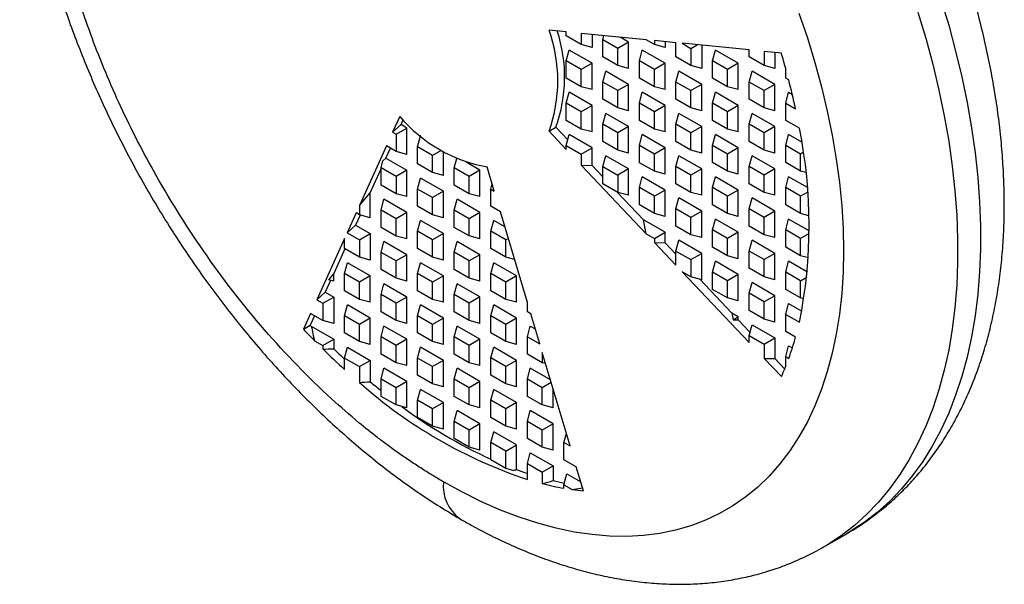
# Model space of a CAD drawing. Header units: millimetres. Extents: x 3 to 137, y 3 to 105.
# Tile 8 of 10: x 113.1 to 128.33, y 73.45 to 82.18. Entities that reach past the tile are written whole.
import ezdxf

# ---------------------------------------------------------------- set-up
doc = ezdxf.new("R2010")
doc.units = ezdxf.units.MM
doc.header["$LTSCALE"] = 0.5

msp = doc.modelspace()

# ---------------------------------------------------------------- linework, layer by layer
for p, q in [((121.552, 81.992), (121.286, 82.019)), ((121.552, 81.93), (121.552, 81.992)), ((121.783, 81.797), (121.552, 81.93)), ((122.788, 81.87), (121.783, 81.969)), ((121.783, 81.969), (121.783, 81.797)), ((121.951, 81.953), (121.951, 81.752)), ((122.118, 81.87), (122.135, 81.935)), ((121.951, 81.752), (121.783, 81.797)), ((122.349, 81.737), (122.118, 81.87)), ((122.118, 81.604), (122.118, 81.87)), ((122.516, 81.834), (122.349, 81.737)), ((122.516, 81.834), (122.384, 81.91)), ((122.516, 81.425), (122.516, 81.834)), ((122.915, 81.797), (122.788, 81.87)), ((123.249, 81.824), (122.915, 81.857)), ((122.915, 81.857), (122.915, 81.797)), ((123.082, 81.752), (122.915, 81.797)), ((123.082, 81.841), (123.082, 81.752)), ((123.249, 81.604), (123.249, 81.824)), ((124.381, 81.712), (123.346, 81.815)), ((123.346, 81.815), (123.48, 81.737)), ((123.48, 81.737), (123.576, 81.792)), ((123.648, 81.785), (123.648, 81.425)), ((121.552, 81.544), (121.597, 81.711)), ((121.951, 81.507), (121.597, 81.711)), ((122.349, 81.47), (122.349, 81.737)), ((122.684, 81.544), (122.728, 81.711)), ((123.082, 81.507), (122.728, 81.711)), ((123.48, 81.737), (123.48, 81.47)), ((123.815, 81.544), (123.86, 81.711)), ((124.213, 81.507), (123.86, 81.711)), ((124.381, 81.604), (124.381, 81.712)), ((124.879, 81.663), (124.612, 81.69)), ((124.612, 81.69), (124.612, 81.47)), ((124.779, 81.673), (124.779, 81.425)), ((121.783, 81.41), (121.552, 81.544)), ((121.552, 81.277), (121.552, 81.544)), ((121.951, 81.507), (121.783, 81.41)), ((121.951, 81.099), (121.951, 81.507)), ((122.349, 81.47), (122.118, 81.604)), ((122.915, 81.41), (122.684, 81.544)), ((122.684, 81.277), (122.684, 81.544)), ((123.082, 81.507), (122.915, 81.41)), ((123.082, 81.099), (123.082, 81.507)), ((123.48, 81.47), (123.249, 81.604)), ((124.046, 81.411), (123.815, 81.544)), ((123.815, 81.277), (123.815, 81.544)), ((124.213, 81.507), (124.046, 81.411)), ((124.213, 81.099), (124.213, 81.507)), ((124.612, 81.47), (124.381, 81.604)), ((121.783, 81.143), (121.783, 81.41)), ((122.118, 81.217), (122.163, 81.384)), ((122.516, 81.18), (122.163, 81.384)), ((122.516, 81.425), (122.349, 81.47)), ((122.915, 81.144), (122.915, 81.41)), ((123.249, 81.217), (123.294, 81.385)), ((123.648, 81.18), (123.294, 81.385)), ((123.648, 81.425), (123.48, 81.47)), ((124.046, 81.144), (124.046, 81.411)), ((124.381, 81.217), (124.426, 81.385)), ((124.779, 81.181), (124.426, 81.385)), ((124.779, 81.425), (124.612, 81.47)), ((124.946, 81.277), (124.946, 81.427)), ((121.783, 81.143), (121.552, 81.277)), ((122.349, 81.084), (122.118, 81.217)), ((122.118, 80.95), (122.118, 81.217)), ((122.516, 81.18), (122.349, 81.084)), ((122.516, 80.772), (122.516, 81.18)), ((122.915, 81.144), (122.684, 81.277)), ((123.48, 81.084), (123.249, 81.217)), ((123.249, 80.95), (123.249, 81.217)), ((123.648, 81.18), (123.48, 81.084)), ((123.648, 80.772), (123.648, 81.18)), ((124.046, 81.144), (123.815, 81.277)), ((124.612, 81.084), (124.381, 81.217)), ((124.381, 80.951), (124.381, 81.217)), ((124.779, 81.181), (124.612, 81.084)), ((124.779, 80.772), (124.779, 81.181)), ((124.993, 81.25), (124.946, 81.277)), ((121.552, 80.89), (121.597, 81.058)), ((121.951, 80.854), (121.597, 81.058)), ((121.951, 81.099), (121.783, 81.143)), ((122.349, 80.817), (122.349, 81.084)), ((122.684, 80.891), (122.728, 81.058)), ((123.082, 80.854), (122.728, 81.058)), ((123.082, 81.099), (122.915, 81.144)), ((123.48, 80.817), (123.48, 81.084)), ((123.815, 80.891), (123.86, 81.058)), ((124.213, 80.854), (123.86, 81.058)), ((124.213, 81.099), (124.046, 81.144)), ((124.612, 80.817), (124.612, 81.084)), ((124.946, 80.891), (124.991, 81.058)), ((124.991, 81.058), (125.049, 81.025)), ((121.783, 80.757), (121.552, 80.89)), ((121.552, 80.624), (121.552, 80.89)), ((122.349, 80.817), (122.118, 80.95)), ((122.915, 80.757), (122.684, 80.891)), ((122.684, 80.624), (122.684, 80.891)), ((123.48, 80.817), (123.249, 80.95)), ((124.046, 80.757), (123.815, 80.891)), ((123.815, 80.624), (123.815, 80.891)), ((124.612, 80.817), (124.381, 80.951)), ((124.946, 80.624), (124.946, 80.891)), ((124.946, 80.891), (125.099, 80.803)), ((121.951, 80.854), (121.783, 80.757)), ((121.783, 80.49), (121.783, 80.757)), ((121.951, 80.445), (121.951, 80.854)), ((122.118, 80.564), (122.163, 80.731)), ((122.516, 80.527), (122.163, 80.731)), ((122.516, 80.772), (122.349, 80.817)), ((123.082, 80.854), (122.915, 80.757)), ((122.915, 80.49), (122.915, 80.757)), ((123.082, 80.445), (123.082, 80.854)), ((123.249, 80.564), (123.294, 80.731)), ((123.648, 80.527), (123.294, 80.731)), ((123.648, 80.772), (123.48, 80.817)), ((124.213, 80.854), (124.046, 80.757)), ((124.046, 80.49), (124.046, 80.757)), ((124.213, 80.446), (124.213, 80.854)), ((124.381, 80.564), (124.426, 80.731)), ((124.779, 80.527), (124.426, 80.731)), ((124.779, 80.772), (124.612, 80.817)), ((118.976, 80.685), (118.866, 80.441)), ((118.866, 80.441), (118.997, 80.558)), ((118.997, 80.558), (119.029, 80.63)), ((119.087, 80.506), (118.997, 80.558)), ((121.783, 80.49), (121.552, 80.624)), ((122.349, 80.43), (122.118, 80.564)), ((122.118, 80.297), (122.118, 80.564)), ((122.915, 80.49), (122.684, 80.624)), ((123.48, 80.431), (123.249, 80.564)), ((123.249, 80.297), (123.249, 80.564)), ((124.046, 80.49), (123.815, 80.624)), ((124.612, 80.431), (124.381, 80.564)), ((124.381, 80.297), (124.381, 80.564)), ((125.158, 80.502), (124.946, 80.624)), ((118.866, 80.441), (118.92, 80.41)), ((118.92, 80.41), (119.087, 80.506)), ((118.92, 80.41), (118.92, 80.143)), ((119.087, 80.098), (119.087, 80.506)), ((121.286, 80.456), (121.392, 80.518)), ((121.286, 80.456), (121.552, 80.175)), ((121.575, 80.324), (121.392, 80.518)), ((121.951, 80.445), (121.783, 80.49)), ((122.516, 80.527), (122.349, 80.43)), ((122.349, 80.164), (122.349, 80.43)), ((122.516, 80.119), (122.516, 80.527)), ((123.082, 80.445), (122.915, 80.49)), ((123.648, 80.527), (123.48, 80.431)), ((123.48, 80.164), (123.48, 80.431)), ((123.648, 80.119), (123.648, 80.527)), ((124.213, 80.446), (124.046, 80.49)), ((124.779, 80.527), (124.612, 80.431)), ((124.612, 80.164), (124.612, 80.431)), ((124.779, 80.119), (124.779, 80.527)), ((119.254, 80.217), (119.299, 80.384)), ((119.301, 80.383), (119.299, 80.384)), ((121.552, 80.237), (121.597, 80.405)), ((121.951, 80.2), (121.597, 80.405)), ((122.349, 80.164), (122.118, 80.297)), ((122.684, 80.237), (122.728, 80.405)), ((123.082, 80.201), (122.728, 80.405)), ((123.48, 80.164), (123.249, 80.297)), ((123.815, 80.237), (123.86, 80.405)), ((124.213, 80.201), (123.86, 80.405)), ((124.612, 80.164), (124.381, 80.297)), ((124.946, 80.238), (124.991, 80.405)), ((125.195, 80.287), (124.991, 80.405)), ((118.77, 80.229), (118.354, 79.31)), ((118.763, 80.04), (118.832, 80.193)), ((118.92, 80.143), (118.77, 80.229)), ((119.087, 80.098), (118.92, 80.143)), ((119.485, 80.083), (119.254, 80.217)), ((119.254, 79.95), (119.254, 80.217)), ((119.618, 80.16), (119.485, 80.083)), ((119.653, 79.772), (119.653, 80.139)), ((121.552, 80.175), (121.552, 80.237)), ((121.552, 80.237), (121.783, 80.104)), ((121.783, 80.104), (121.951, 80.2)), ((121.783, 80.104), (121.783, 79.931)), ((121.951, 79.928), (121.951, 80.2)), ((122.516, 80.119), (122.349, 80.164)), ((122.915, 80.104), (122.684, 80.237)), ((122.684, 79.97), (122.684, 80.237)), ((123.082, 80.201), (122.915, 80.104)), ((122.915, 79.837), (122.915, 80.104)), ((123.082, 79.792), (123.082, 80.201)), ((123.648, 80.119), (123.48, 80.164)), ((124.046, 80.104), (123.815, 80.237)), ((123.815, 79.971), (123.815, 80.237)), ((124.213, 80.201), (124.046, 80.104)), ((124.046, 79.837), (124.046, 80.104)), ((124.213, 79.792), (124.213, 80.201)), ((124.779, 80.119), (124.612, 80.164)), ((125.177, 80.104), (124.946, 80.238)), ((124.946, 79.971), (124.946, 80.238)), ((125.219, 80.128), (125.177, 80.104)), ((125.177, 79.837), (125.177, 80.104)), ((118.688, 79.89), (118.718, 80)), ((118.763, 80.04), (118.718, 80)), ((118.763, 80.04), (119.087, 79.853)), ((119.485, 79.816), (119.254, 79.95)), ((119.485, 79.816), (119.485, 80.083)), ((119.82, 79.89), (119.858, 80.034)), ((120.218, 79.853), (120.004, 79.977)), ((122.118, 79.911), (122.163, 80.078)), ((122.516, 79.874), (122.163, 80.078)), ((122.915, 79.837), (122.684, 79.97)), ((123.249, 79.911), (123.294, 80.078)), ((123.648, 79.874), (123.294, 80.078)), ((124.046, 79.837), (123.815, 79.971)), ((124.381, 79.911), (124.426, 80.078)), ((124.779, 79.874), (124.426, 80.078)), ((125.177, 79.837), (124.946, 79.971)), ((118.521, 79.506), (118.688, 79.876)), ((118.92, 79.757), (118.688, 79.89)), ((118.688, 79.623), (118.688, 79.89)), ((119.087, 79.853), (118.92, 79.757)), ((119.087, 79.445), (119.087, 79.853)), ((119.653, 79.772), (119.485, 79.816)), ((120.051, 79.757), (119.82, 79.89)), ((119.82, 79.623), (119.82, 79.89)), ((120.218, 79.853), (120.051, 79.757)), ((120.218, 79.445), (120.218, 79.853)), ((120.439, 79.532), (120.329, 79.904)), ((121.783, 79.931), (122.788, 78.871)), ((121.783, 79.931), (121.951, 79.928)), ((122.118, 79.751), (121.951, 79.928)), ((122.118, 79.911), (122.349, 79.777)), ((122.118, 79.644), (122.118, 79.911)), ((122.516, 79.874), (122.349, 79.777)), ((122.516, 79.466), (122.516, 79.874)), ((123.082, 79.792), (122.915, 79.837)), ((123.48, 79.777), (123.249, 79.911)), ((123.249, 79.644), (123.249, 79.911)), ((123.648, 79.874), (123.48, 79.777)), ((123.648, 79.466), (123.648, 79.874)), ((124.213, 79.792), (124.046, 79.837)), ((124.612, 79.777), (124.381, 79.911)), ((124.381, 79.644), (124.381, 79.911)), ((124.779, 79.874), (124.612, 79.777)), ((124.779, 79.466), (124.779, 79.874)), ((125.259, 79.816), (125.177, 79.837)), ((118.92, 79.757), (118.92, 79.49)), ((119.254, 79.563), (119.299, 79.731)), ((119.653, 79.527), (119.299, 79.731)), ((120.051, 79.49), (120.051, 79.757)), ((122.349, 79.777), (122.349, 79.51)), ((122.684, 79.584), (122.728, 79.751)), ((123.082, 79.547), (122.728, 79.751)), ((123.48, 79.511), (123.249, 79.644)), ((123.48, 79.511), (123.48, 79.777)), ((123.815, 79.584), (123.86, 79.752)), ((124.213, 79.547), (123.86, 79.752)), ((124.612, 79.511), (124.381, 79.644)), ((124.612, 79.511), (124.612, 79.777)), ((124.946, 79.584), (124.991, 79.752)), ((125.281, 79.584), (124.991, 79.752)), ((118.354, 79.31), (118.521, 79.506)), ((118.521, 79.118), (118.521, 79.506)), ((118.92, 79.49), (118.688, 79.623)), ((119.485, 79.43), (119.254, 79.563)), ((119.254, 79.297), (119.254, 79.563)), ((119.653, 79.527), (119.485, 79.43)), ((119.653, 79.118), (119.653, 79.527)), ((120.051, 79.49), (119.82, 79.623)), ((120.386, 79.563), (120.407, 79.642)), ((120.386, 79.297), (120.386, 79.563)), ((120.386, 79.563), (120.439, 79.532)), ((122.349, 79.51), (122.118, 79.644)), ((122.746, 79.088), (122.342, 79.514)), ((122.516, 79.466), (122.349, 79.51)), ((122.915, 79.451), (122.684, 79.584)), ((122.684, 79.317), (122.684, 79.584)), ((123.082, 79.547), (122.915, 79.451)), ((123.082, 79.139), (123.082, 79.547)), ((123.648, 79.466), (123.48, 79.511)), ((124.046, 79.451), (123.815, 79.584)), ((123.815, 79.317), (123.815, 79.584)), ((124.213, 79.547), (124.046, 79.451)), ((124.213, 79.139), (124.213, 79.547)), ((124.779, 79.466), (124.612, 79.511)), ((125.177, 79.451), (124.946, 79.584)), ((124.946, 79.317), (124.946, 79.584)), ((125.287, 79.514), (125.177, 79.451)), ((118.688, 79.237), (118.733, 79.404)), ((119.087, 79.2), (118.733, 79.404)), ((119.087, 79.445), (118.92, 79.49)), ((119.485, 79.163), (119.485, 79.43)), ((119.82, 79.237), (119.865, 79.404)), ((120.218, 79.2), (119.865, 79.404)), ((120.218, 79.445), (120.051, 79.49)), ((122.915, 79.184), (122.915, 79.451)), ((123.249, 79.258), (123.294, 79.425)), ((123.648, 79.221), (123.294, 79.425)), ((124.046, 79.184), (124.046, 79.451)), ((124.381, 79.258), (124.426, 79.425)), ((124.779, 79.221), (124.426, 79.425)), ((125.177, 79.184), (125.177, 79.451)), ((118.301, 79.193), (118.163, 78.887)), ((118.354, 79.163), (118.301, 79.193)), ((118.354, 79.31), (118.354, 79.163)), ((118.92, 79.103), (118.688, 79.237)), ((118.688, 78.97), (118.688, 79.237)), ((119.087, 79.2), (118.92, 79.103)), ((119.087, 78.792), (119.087, 79.2)), ((119.485, 79.163), (119.254, 79.297)), ((120.051, 79.103), (119.82, 79.237)), ((119.82, 78.97), (119.82, 79.237)), ((120.218, 79.2), (120.051, 79.103)), ((120.218, 78.792), (120.218, 79.2)), ((120.535, 79.21), (120.386, 79.297)), ((120.951, 77.81), (120.535, 79.21)), ((122.915, 79.184), (122.684, 79.317)), ((123.48, 79.124), (123.249, 79.258)), ((123.249, 78.991), (123.249, 79.258)), ((123.648, 79.221), (123.48, 79.124)), ((123.648, 78.812), (123.648, 79.221)), ((124.046, 79.184), (123.815, 79.317)), ((124.612, 79.124), (124.381, 79.258)), ((124.381, 78.991), (124.381, 79.258)), ((124.779, 79.221), (124.612, 79.124)), ((124.779, 78.813), (124.779, 79.221)), ((125.177, 79.184), (124.946, 79.317)), ((118.365, 79.16), (118.294, 79.004)), ((118.521, 79.118), (118.354, 79.163)), ((118.92, 78.836), (118.92, 79.103)), ((119.254, 78.91), (119.299, 79.077)), ((119.653, 78.873), (119.299, 79.077)), ((119.653, 79.118), (119.485, 79.163)), ((120.051, 78.837), (120.051, 79.103)), ((120.386, 78.91), (120.43, 79.078)), ((120.604, 78.977), (120.43, 79.078)), ((123.082, 78.894), (122.746, 79.088)), ((122.788, 78.871), (122.746, 79.088)), ((123.082, 79.139), (122.915, 79.184)), ((123.48, 78.857), (123.48, 79.124)), ((123.815, 78.931), (123.86, 79.098)), ((124.213, 78.894), (123.86, 79.098)), ((124.213, 79.139), (124.046, 79.184)), ((124.612, 78.857), (124.612, 79.124)), ((124.946, 78.931), (124.991, 79.098)), ((125.309, 78.915), (124.991, 79.098)), ((125.306, 79.15), (125.177, 79.184)), ((118.163, 78.887), (118.294, 79.004)), ((118.163, 78.887), (118.354, 78.777)), ((118.294, 79.004), (118.521, 78.873)), ((118.92, 78.836), (118.688, 78.97)), ((119.485, 78.777), (119.254, 78.91)), ((119.254, 78.643), (119.254, 78.91)), ((120.051, 78.837), (119.82, 78.97)), ((120.617, 78.777), (120.386, 78.91)), ((120.386, 78.643), (120.386, 78.91)), ((122.915, 78.797), (123.082, 78.894)), ((123.082, 78.733), (123.082, 78.894)), ((123.48, 78.857), (123.249, 78.991)), ((124.046, 78.798), (123.815, 78.931)), ((123.815, 78.664), (123.815, 78.931)), ((124.213, 78.894), (124.046, 78.798)), ((124.213, 78.486), (124.213, 78.894)), ((124.612, 78.857), (124.381, 78.991)), ((125.177, 78.798), (124.946, 78.931)), ((124.946, 78.664), (124.946, 78.931)), ((118.123, 78.799), (117.694, 77.851)), ((118.123, 78.643), (118.123, 78.799)), ((118.354, 78.777), (118.521, 78.873)), ((118.354, 78.777), (118.354, 78.51)), ((118.521, 78.873), (118.521, 78.465)), ((118.688, 78.583), (118.733, 78.751)), ((119.087, 78.547), (118.733, 78.751)), ((119.087, 78.792), (118.92, 78.836)), ((119.653, 78.873), (119.485, 78.777)), ((119.485, 78.51), (119.485, 78.777)), ((119.653, 78.465), (119.653, 78.873)), ((119.82, 78.584), (119.865, 78.751)), ((120.218, 78.547), (119.865, 78.751)), ((120.218, 78.792), (120.051, 78.837)), ((120.657, 78.8), (120.617, 78.777)), ((120.617, 78.51), (120.617, 78.777)), ((122.788, 78.871), (122.915, 78.797)), ((122.915, 78.797), (122.915, 78.737)), ((122.915, 78.737), (123.249, 78.384)), ((122.915, 78.737), (123.082, 78.733)), ((123.249, 78.557), (123.082, 78.733)), ((123.249, 78.604), (123.294, 78.772)), ((123.648, 78.568), (123.294, 78.772)), ((123.648, 78.812), (123.48, 78.857)), ((124.046, 78.531), (124.046, 78.798)), ((124.381, 78.604), (124.426, 78.772)), ((124.779, 78.568), (124.426, 78.772)), ((124.779, 78.813), (124.612, 78.857)), ((125.309, 78.874), (125.177, 78.798)), ((125.177, 78.531), (125.177, 78.798)), ((118.129, 78.64), (117.956, 78.256)), ((118.354, 78.51), (118.123, 78.643)), ((118.92, 78.45), (118.688, 78.583)), ((118.688, 78.317), (118.688, 78.583)), ((119.485, 78.51), (119.254, 78.643)), ((120.051, 78.45), (119.82, 78.584)), ((119.82, 78.317), (119.82, 78.584)), ((120.617, 78.51), (120.386, 78.643)), ((123.249, 78.384), (123.249, 78.604)), ((123.249, 78.604), (123.48, 78.471)), ((124.046, 78.531), (123.815, 78.664)), ((124.612, 78.471), (124.381, 78.604)), ((124.381, 78.338), (124.381, 78.604)), ((125.177, 78.531), (124.946, 78.664)), ((118.521, 78.465), (118.354, 78.51)), ((119.087, 78.547), (118.92, 78.45)), ((118.92, 78.183), (118.92, 78.45)), ((119.087, 78.138), (119.087, 78.547)), ((119.653, 78.465), (119.485, 78.51)), ((120.218, 78.547), (120.051, 78.45)), ((120.051, 78.183), (120.051, 78.45)), ((120.218, 78.138), (120.218, 78.547)), ((120.754, 78.473), (120.617, 78.51)), ((123.48, 78.471), (123.648, 78.568)), ((123.48, 78.471), (123.48, 78.204)), ((123.648, 78.159), (123.648, 78.568)), ((123.815, 78.278), (123.86, 78.445)), ((124.213, 78.241), (123.86, 78.445)), ((124.213, 78.486), (124.046, 78.531)), ((124.779, 78.568), (124.612, 78.471)), ((124.612, 78.204), (124.612, 78.471)), ((124.779, 78.159), (124.779, 78.568)), ((124.946, 78.278), (124.991, 78.445)), ((125.281, 78.278), (124.991, 78.445)), ((125.298, 78.499), (125.177, 78.531)), ((118.123, 78.257), (118.168, 78.424)), ((118.521, 78.22), (118.168, 78.424)), ((118.92, 78.183), (118.688, 78.317)), ((119.254, 78.257), (119.299, 78.424)), ((119.653, 78.22), (119.299, 78.424)), ((120.051, 78.183), (119.82, 78.317)), ((120.386, 78.257), (120.43, 78.424)), ((120.784, 78.22), (120.43, 78.424)), ((123.48, 78.204), (123.346, 78.282)), ((123.346, 78.282), (124.381, 77.189)), ((124.046, 78.144), (123.815, 78.278)), ((123.815, 78.011), (123.815, 78.278)), ((124.612, 78.204), (124.381, 78.338)), ((125.177, 78.144), (124.946, 78.278)), ((124.946, 78.011), (124.946, 78.278)), ((117.908, 78.151), (117.826, 77.968)), ((117.956, 78.256), (117.874, 78.16)), ((117.956, 78.138), (117.874, 78.16)), ((117.956, 78.138), (117.956, 78.256)), ((118.354, 78.123), (118.123, 78.257)), ((118.123, 77.99), (118.123, 78.257)), ((118.521, 78.22), (118.354, 78.123)), ((118.354, 77.857), (118.354, 78.123)), ((118.521, 77.812), (118.521, 78.22)), ((119.087, 78.138), (118.92, 78.183)), ((119.485, 78.124), (119.254, 78.257)), ((119.254, 77.99), (119.254, 78.257)), ((119.653, 78.22), (119.485, 78.124)), ((119.485, 77.857), (119.485, 78.124)), ((119.653, 77.812), (119.653, 78.22)), ((120.218, 78.138), (120.051, 78.183)), ((120.617, 78.124), (120.386, 78.257)), ((120.386, 77.99), (120.386, 78.257)), ((120.784, 78.22), (120.617, 78.124)), ((120.617, 77.857), (120.617, 78.124)), ((120.784, 77.812), (120.784, 78.22)), ((123.648, 78.159), (123.48, 78.204)), ((123.619, 78.167), (124.112, 77.646)), ((124.213, 78.241), (124.046, 78.144)), ((124.046, 77.878), (124.046, 78.144)), ((124.213, 77.833), (124.213, 78.241)), ((124.779, 78.159), (124.612, 78.204)), ((125.177, 78.144), (125.273, 78.2)), ((125.177, 77.878), (125.177, 78.144)), ((118.354, 77.857), (118.123, 77.99)), ((118.688, 77.93), (118.733, 78.098)), ((119.087, 77.893), (118.733, 78.098)), ((119.485, 77.857), (119.254, 77.99)), ((119.82, 77.93), (119.865, 78.098)), ((120.218, 77.894), (119.865, 78.098)), ((120.617, 77.857), (120.386, 77.99)), ((124.046, 77.878), (123.815, 78.011)), ((124.381, 77.951), (124.426, 78.118)), ((124.779, 77.914), (124.426, 78.118)), ((125.177, 77.878), (124.946, 78.011)), ((117.694, 77.851), (117.826, 77.968)), ((117.694, 77.851), (117.788, 77.797)), ((117.788, 77.797), (117.956, 77.893)), ((117.826, 77.968), (117.956, 77.893)), ((117.956, 77.893), (117.956, 77.485)), ((118.521, 77.812), (118.354, 77.857)), ((118.92, 77.797), (118.688, 77.93)), ((118.688, 77.663), (118.688, 77.93)), ((119.087, 77.893), (118.92, 77.797)), ((119.087, 77.485), (119.087, 77.893)), ((119.653, 77.812), (119.485, 77.857)), ((120.051, 77.797), (119.82, 77.93)), ((119.82, 77.663), (119.82, 77.93)), ((120.218, 77.894), (120.051, 77.797)), ((120.218, 77.485), (120.218, 77.894)), ((120.784, 77.812), (120.617, 77.857)), ((124.213, 77.833), (124.046, 77.878)), ((124.612, 77.818), (124.381, 77.951)), ((124.381, 77.684), (124.381, 77.951)), ((124.779, 77.914), (124.612, 77.818)), ((124.612, 77.551), (124.612, 77.818)), ((124.779, 77.506), (124.779, 77.914)), ((125.229, 77.864), (125.177, 77.878)), ((117.788, 77.797), (117.788, 77.53)), ((118.123, 77.604), (118.168, 77.771)), ((118.521, 77.567), (118.168, 77.771)), ((118.92, 77.53), (118.92, 77.797)), ((119.254, 77.604), (119.299, 77.771)), ((119.653, 77.567), (119.299, 77.771)), ((120.051, 77.53), (120.051, 77.797)), ((120.386, 77.604), (120.43, 77.771)), ((120.784, 77.567), (120.43, 77.771)), ((120.951, 77.664), (120.951, 77.81)), ((124.612, 77.551), (124.381, 77.684)), ((124.946, 77.625), (124.991, 77.792)), ((124.991, 77.792), (125.195, 77.674)), ((117.598, 77.639), (117.488, 77.395)), ((117.661, 77.604), (117.594, 77.456)), ((117.788, 77.53), (117.598, 77.639)), ((117.956, 77.485), (117.788, 77.53)), ((118.354, 77.47), (118.123, 77.604)), ((118.123, 77.337), (118.123, 77.604)), ((118.521, 77.567), (118.354, 77.47)), ((118.521, 77.158), (118.521, 77.567)), ((118.92, 77.53), (118.688, 77.663)), ((119.087, 77.485), (118.92, 77.53)), ((119.485, 77.47), (119.254, 77.604)), ((119.254, 77.337), (119.254, 77.604)), ((119.653, 77.567), (119.485, 77.47)), ((119.653, 77.159), (119.653, 77.567)), ((120.051, 77.53), (119.82, 77.663)), ((120.218, 77.485), (120.051, 77.53)), ((120.617, 77.47), (120.386, 77.604)), ((120.386, 77.337), (120.386, 77.604)), ((120.784, 77.567), (120.617, 77.47)), ((120.784, 77.159), (120.784, 77.567)), ((121.004, 77.633), (120.951, 77.664)), ((121.142, 77.167), (121.004, 77.633)), ((124.213, 77.588), (124.112, 77.646)), ((124.112, 77.646), (124.132, 77.541)), ((124.132, 77.541), (124.213, 77.588)), ((124.132, 77.541), (124.213, 77.539)), ((124.213, 77.539), (124.213, 77.588)), ((124.213, 77.539), (124.394, 77.348)), ((124.779, 77.506), (124.612, 77.551)), ((124.946, 77.358), (124.946, 77.625)), ((124.946, 77.625), (125.158, 77.502)), ((117.488, 77.395), (117.594, 77.456)), ((117.609, 77.44), (117.956, 77.24)), ((118.354, 77.203), (118.354, 77.47)), ((118.688, 77.277), (118.733, 77.444)), ((119.087, 77.24), (118.733, 77.444)), ((119.485, 77.203), (119.485, 77.47)), ((119.82, 77.277), (119.865, 77.444)), ((120.218, 77.24), (119.865, 77.444)), ((120.617, 77.204), (120.617, 77.47)), ((120.951, 77.277), (120.996, 77.445)), ((120.996, 77.445), (121.073, 77.4)), ((124.381, 77.298), (124.426, 77.465)), ((124.426, 77.465), (124.779, 77.261)), ((117.659, 77.218), (117.788, 77.143)), ((117.788, 77.143), (117.956, 77.24)), ((117.956, 77.24), (117.956, 77.091)), ((118.354, 77.203), (118.123, 77.337)), ((118.92, 77.144), (118.688, 77.277)), ((118.688, 77.01), (118.688, 77.277)), ((119.087, 77.24), (118.92, 77.144)), ((119.087, 76.832), (119.087, 77.24)), ((119.485, 77.203), (119.254, 77.337)), ((120.051, 77.144), (119.82, 77.277)), ((119.82, 77.01), (119.82, 77.277)), ((120.218, 77.24), (120.051, 77.144)), ((120.218, 76.832), (120.218, 77.24)), ((120.617, 77.204), (120.386, 77.337)), ((120.951, 77.01), (120.951, 77.277)), ((120.951, 77.277), (121.142, 77.167)), ((124.381, 77.189), (124.381, 77.298)), ((124.381, 77.298), (124.612, 77.165)), ((124.612, 77.165), (124.779, 77.261)), ((124.779, 77.261), (124.779, 76.942)), ((125.099, 77.27), (124.946, 77.358)), ((117.788, 77.143), (117.788, 77.089)), ((118.123, 76.95), (118.168, 77.118)), ((118.168, 77.118), (118.521, 76.914)), ((118.521, 77.158), (118.354, 77.203)), ((118.92, 76.877), (118.92, 77.144)), ((119.254, 76.95), (119.299, 77.118)), ((119.653, 76.914), (119.299, 77.118)), ((119.653, 77.159), (119.485, 77.203)), ((120.051, 76.877), (120.051, 77.144)), ((120.386, 76.951), (120.43, 77.118)), ((120.784, 76.914), (120.43, 77.118)), ((120.784, 77.159), (120.617, 77.204)), ((124.612, 77.165), (124.612, 76.945)), ((124.946, 76.971), (124.991, 77.139)), ((124.991, 77.139), (125.049, 77.105)), ((118.123, 76.775), (118.123, 76.95)), ((118.123, 76.95), (118.354, 76.817)), ((118.354, 76.817), (118.521, 76.914)), ((118.521, 76.914), (118.521, 76.582)), ((118.92, 76.877), (118.688, 77.01)), ((119.485, 76.817), (119.254, 76.95)), ((119.254, 76.684), (119.254, 76.95)), ((119.653, 76.914), (119.485, 76.817)), ((119.653, 76.505), (119.653, 76.914)), ((120.051, 76.877), (119.82, 77.01)), ((120.617, 76.817), (120.386, 76.951)), ((120.386, 76.684), (120.386, 76.951)), ((120.784, 76.914), (120.617, 76.817)), ((120.784, 76.505), (120.784, 76.914)), ((121.182, 76.877), (120.951, 77.01)), ((121.611, 75.59), (121.182, 77.033)), ((121.182, 77.033), (121.182, 76.877)), ((124.612, 76.945), (124.879, 76.663)), ((124.612, 76.945), (124.779, 76.942)), ((124.779, 76.942), (124.93, 76.782)), ((124.946, 76.822), (124.946, 76.971)), ((124.946, 76.971), (124.993, 76.944)), ((118.354, 76.817), (118.354, 76.572)), ((118.688, 76.624), (118.733, 76.791)), ((119.087, 76.587), (118.733, 76.791)), ((119.087, 76.832), (118.92, 76.877)), ((119.485, 76.55), (119.485, 76.817)), ((119.82, 76.624), (119.865, 76.791)), ((120.218, 76.587), (119.865, 76.791)), ((120.218, 76.832), (120.051, 76.877)), ((120.617, 76.55), (120.617, 76.817)), ((120.951, 76.624), (120.996, 76.791)), ((121.307, 76.612), (120.996, 76.791)), ((121.233, 76.864), (121.182, 76.877)), ((118.92, 76.49), (118.688, 76.624)), ((118.688, 76.357), (118.688, 76.624)), ((119.485, 76.55), (119.254, 76.684)), ((120.051, 76.49), (119.82, 76.624)), ((119.82, 76.357), (119.82, 76.624)), ((120.617, 76.55), (120.386, 76.684)), ((121.182, 76.491), (120.951, 76.624)), ((120.951, 76.357), (120.951, 76.624)), ((119.087, 76.587), (118.92, 76.49)), ((118.92, 76.224), (118.92, 76.49)), ((119.087, 76.179), (119.087, 76.587)), ((119.254, 76.297), (119.299, 76.464)), ((119.653, 76.26), (119.299, 76.464)), ((119.653, 76.505), (119.485, 76.55)), ((120.218, 76.587), (120.051, 76.49)), ((120.051, 76.224), (120.051, 76.49)), ((120.218, 76.179), (120.218, 76.587)), ((120.386, 76.297), (120.43, 76.465)), ((120.784, 76.261), (120.43, 76.465)), ((120.784, 76.505), (120.617, 76.55)), ((121.32, 76.57), (121.182, 76.491)), ((121.182, 76.224), (121.182, 76.491)), ((121.35, 76.179), (121.35, 76.47)), ((118.92, 76.224), (118.688, 76.357)), ((119.485, 76.164), (119.254, 76.297)), ((119.254, 76.03), (119.254, 76.297)), ((120.051, 76.224), (119.82, 76.357)), ((120.617, 76.164), (120.386, 76.297)), ((120.386, 76.03), (120.386, 76.297)), ((121.182, 76.224), (120.951, 76.357)), ((119.087, 76.179), (118.92, 76.224)), ((119.653, 76.26), (119.485, 76.164)), ((119.485, 75.897), (119.485, 76.164)), ((119.653, 75.852), (119.653, 76.26)), ((120.218, 76.179), (120.051, 76.224)), ((120.784, 76.261), (120.617, 76.164)), ((120.617, 75.897), (120.617, 76.164)), ((120.784, 75.852), (120.784, 76.261)), ((121.35, 76.179), (121.182, 76.224)), ((119.485, 75.897), (119.254, 76.03)), ((119.82, 75.971), (119.865, 76.138)), ((120.218, 75.934), (119.865, 76.138)), ((120.617, 75.897), (120.386, 76.03)), ((120.951, 75.971), (120.996, 76.138)), ((121.35, 75.934), (120.996, 76.138)), ((119.653, 75.852), (119.485, 75.897)), ((120.051, 75.837), (119.82, 75.971)), ((119.82, 75.704), (119.82, 75.971)), ((120.218, 75.934), (120.051, 75.837)), ((120.051, 75.57), (120.051, 75.837)), ((120.218, 75.526), (120.218, 75.934)), ((120.784, 75.852), (120.617, 75.897)), ((121.182, 75.837), (120.951, 75.971)), ((120.951, 75.704), (120.951, 75.971)), ((121.35, 75.934), (121.182, 75.837)), ((121.182, 75.571), (121.182, 75.837)), ((121.35, 75.526), (121.35, 75.934)), ((120.051, 75.57), (119.82, 75.704)), ((120.386, 75.644), (120.43, 75.811)), ((120.784, 75.607), (120.43, 75.811)), ((121.182, 75.571), (120.951, 75.704)), ((121.517, 75.644), (121.554, 75.782)), ((120.218, 75.526), (120.051, 75.57)), ((120.617, 75.511), (120.386, 75.644)), ((120.386, 75.377), (120.386, 75.644)), ((120.617, 75.511), (120.784, 75.607)), ((120.784, 75.226), (120.784, 75.607)), ((121.35, 75.526), (121.182, 75.571)), ((121.517, 75.377), (121.517, 75.644)), ((121.517, 75.644), (121.611, 75.59)), ((120.617, 75.244), (120.617, 75.511)), ((120.951, 75.318), (120.996, 75.485)), ((120.996, 75.485), (121.35, 75.281)), ((120.617, 75.244), (120.386, 75.377)), ((120.731, 75.213), (120.617, 75.244)), ((120.951, 75.073), (120.951, 75.318)), ((120.951, 75.318), (121.182, 75.184)), ((121.182, 75.184), (121.35, 75.281)), ((121.35, 75.281), (121.35, 75.054)), ((121.707, 75.268), (121.517, 75.377)), ((121.817, 74.896), (121.707, 75.268)), ((121.182, 75.184), (121.182, 75.008)), ((121.517, 74.991), (121.562, 75.158)), ((121.562, 75.158), (121.776, 75.035)), ((121.517, 74.937), (121.517, 74.991)), ((121.517, 74.991), (121.646, 74.916)), ((121.646, 74.916), (121.804, 74.942)), ((125.536, 74.03), (125.89, 74.234))]:
    msp.add_line(p, q)
at = {"flags": 128}
for points in [[(127.345, 82.5), (127.467, 82.097), (127.575, 81.696), (127.671, 81.297), (127.753, 80.901), (127.821, 80.508), (127.876, 80.121), (127.918, 79.739), (127.945, 79.363), (127.959, 78.994), (127.959, 78.633), (127.945, 78.28), (127.918, 77.936), (127.876, 77.602), (127.821, 77.278), (127.753, 76.965), (127.671, 76.664), (127.575, 76.375), (127.467, 76.099), (127.345, 75.836), (127.212, 75.587), (127.065, 75.352), (126.907, 75.132), (126.737, 74.927), (126.555, 74.738), (126.362, 74.564), (126.159, 74.407), (125.945, 74.267), (125.89, 74.234)], [(125.152, 82.28), (125.281, 81.899), (125.397, 81.52), (125.499, 81.142), (125.589, 80.766), (125.665, 80.394), (125.728, 80.025), (125.777, 79.662), (125.812, 79.304), (125.833, 78.953), (125.84, 78.609), (125.833, 78.273), (125.812, 77.946), (125.777, 77.628), (125.728, 77.321), (125.665, 77.025), (125.589, 76.74), (125.499, 76.468), (125.397, 76.209), (125.281, 75.963), (125.152, 75.732), (125.011, 75.515), (124.858, 75.313), (124.692, 75.126), (124.516, 74.956), (124.329, 74.802), (124.13, 74.665), (123.922, 74.545), (123.704, 74.442), (123.477, 74.356), (123.241, 74.289), (122.998, 74.239), (122.746, 74.207), (122.488, 74.193), (122.223, 74.197), (121.952, 74.22), (121.676, 74.26), (121.396, 74.319), (121.111, 74.395), (120.823, 74.489), (120.533, 74.6), (120.241, 74.728), (119.947, 74.874), (119.653, 75.036)], [(126.992, 82.296), (127.113, 81.893), (127.222, 81.492), (127.317, 81.092), (127.399, 80.696), (127.468, 80.304), (127.523, 79.917), (127.564, 79.535), (127.592, 79.159), (127.606, 78.79), (127.606, 78.429), (127.592, 78.076), (127.564, 77.732), (127.523, 77.398), (127.468, 77.074), (127.399, 76.761), (127.317, 76.46), (127.222, 76.171), (127.113, 75.895), (126.992, 75.632), (126.858, 75.383), (126.712, 75.148), (126.553, 74.928), (126.383, 74.723), (126.201, 74.534), (126.009, 74.36), (125.805, 74.203), (125.591, 74.063), (125.534, 74.029)]]:
    msp.add_lwpolyline(points, dxfattribs=at)
for centre, radius, start, end in [((119.108, 81.238), 2.314, 340.2672, 19.7328), ((119.247, 81.292), 2.281, 340.1375, 18.2383), ((113.641, 78.323), 11.724, 15.3511, 16.5527), ((114.339, 78.506), 11.002, 12.0525, 14.4451), ((120.741, 82.18), 2.313, 220.2667, 259.7387), ((117.784, 79.002), 7.525, 348.5047, 11.4953), ((125.998, 85.456), 11.722, 223.4478, 224.6496), ((126.206, 85.614), 11.863, 223.4504, 223.5583), ((120.721, 78.506), 4.549, 339.926, 344.2375), ((125.491, 84.943), 11, 225.5557, 227.9486), ((125.618, 85.025), 11.03, 225.9982, 227.1945), ((121.209, 78.323), 4.028, 335.6703, 338.1201), ((123.306, 82.151), 7.46, 228.4065, 251.5989), ((124.869, 84.172), 9.894, 230.0944, 231.346), ((123.542, 82.311), 7.61, 233.4362, 245.4913), ((122.655, 80.357), 5.462, 249.965, 251.8224), ((120.281, 74.975), 0.632, 174.5285, 234.1684), ((122.3, 79.416), 4.547, 255.768, 260.0804), ((122.411, 79.496), 4.566, 256.5541, 258.7905), ((122.215, 78.903), 4.027, 261.8866, 264.3368)]:
    msp.add_arc(centre, radius, start, end)
for centre, start_param, end_param in [((122.882, 84.044), 4.299795, 4.311239), ((121.902, 83.479), 4.404008, 4.415116), ((117.983, 81.216), 4.814414, 4.817906), ((117.003, 80.651), 4.909483, 4.920745)]:
    msp.add_ellipse(centre, major_axis=(15.409, 2.884), ratio=0.410779, start_param=start_param, end_param=end_param)
for points, knots in [([(115.541, 91.351), (115.508, 91.332), (115.396, 91.27), (115.215, 91.148), (114.998, 90.985), (114.793, 90.808), (114.597, 90.616), (114.412, 90.411), (114.237, 90.193), (114.074, 89.961), (113.923, 89.716), (113.783, 89.458), (113.655, 89.188), (113.54, 88.905), (113.437, 88.611), (113.348, 88.306), (113.272, 87.99), (113.209, 87.664), (113.161, 87.329), (113.126, 86.986), (113.104, 86.636), (113.097, 86.278), (113.103, 85.915), (113.123, 85.546), (113.156, 85.173), (113.203, 84.797), (113.262, 84.417), (113.335, 84.035), (113.42, 83.65), (113.517, 83.265), (113.626, 82.879), (113.748, 82.493), (113.88, 82.108), (114.025, 81.724), (114.18, 81.342), (114.346, 80.962), (114.522, 80.586), (114.709, 80.213), (114.905, 79.844), (115.111, 79.48), (115.326, 79.122), (115.55, 78.769), (115.782, 78.424), (116.023, 78.085), (116.271, 77.754), (116.527, 77.431), (116.789, 77.117), (117.058, 76.813), (117.334, 76.518), (117.615, 76.234), (117.902, 75.961), (118.193, 75.699), (118.49, 75.449), (118.791, 75.211), (119.095, 74.986), (119.403, 74.775), (119.676, 74.602), (119.846, 74.502), (119.911, 74.463)], [0, 0, 0, 0, 0.007011, 0.023707, 0.040402, 0.057129, 0.073918, 0.090798, 0.107795, 0.124931, 0.142223, 0.159681, 0.177311, 0.19511, 0.21307, 0.231177, 0.249414, 0.267761, 0.286196, 0.304697, 0.323246, 0.341824, 0.360417, 0.379012, 0.397598, 0.41617, 0.434723, 0.453256, 0.471766, 0.490255, 0.508721, 0.527168, 0.545595, 0.564005, 0.582401, 0.600784, 0.619157, 0.637522, 0.655882, 0.67424, 0.692598, 0.710959, 0.729324, 0.747696, 0.766078, 0.784472, 0.802882, 0.821309, 0.839756, 0.858226, 0.87672, 0.895239, 0.913786, 0.932361, 0.950963, 0.969591, 0.988243, 1, 1, 1, 1]), ([(125.886, 74.235), (125.919, 74.253), (126.031, 74.315), (126.211, 74.437), (126.428, 74.6), (126.634, 74.778), (126.83, 74.969), (127.015, 75.174), (127.189, 75.393), (127.352, 75.625), (127.504, 75.869), (127.644, 76.127), (127.771, 76.398), (127.887, 76.68), (127.989, 76.974), (128.079, 77.28), (128.155, 77.596), (128.217, 77.921), (128.266, 78.256), (128.301, 78.599), (128.322, 78.95), (128.329, 79.307), (128.323, 79.67), (128.303, 80.039), (128.27, 80.412), (128.224, 80.789), (128.164, 81.168), (128.092, 81.551), (128.007, 81.935), (127.91, 82.32), (127.8, 82.706), (127.679, 83.092), (127.546, 83.477), (127.402, 83.861), (127.247, 84.243), (127.081, 84.623), (126.904, 84.999), (126.718, 85.372), (126.521, 85.741), (126.315, 86.105), (126.1, 86.463), (125.876, 86.816), (125.644, 87.162), (125.404, 87.5), (125.155, 87.831), (124.9, 88.154), (124.637, 88.468), (124.368, 88.772), (124.093, 89.067), (123.812, 89.351), (123.525, 89.625), (123.233, 89.886), (122.937, 90.136), (122.636, 90.374), (122.331, 90.599), (122.023, 90.81), (121.751, 90.984), (121.581, 91.083), (121.515, 91.122)], [0, 0, 0, 0, 0.007011, 0.023707, 0.040402, 0.057129, 0.073918, 0.090798, 0.107795, 0.124931, 0.142223, 0.159681, 0.177311, 0.19511, 0.21307, 0.231177, 0.249414, 0.267761, 0.286196, 0.304697, 0.323246, 0.341824, 0.360417, 0.379012, 0.397598, 0.41617, 0.434723, 0.453256, 0.471766, 0.490255, 0.508721, 0.527168, 0.545595, 0.564005, 0.582401, 0.600784, 0.619157, 0.637522, 0.655882, 0.67424, 0.692598, 0.710959, 0.729324, 0.747696, 0.766078, 0.784472, 0.802882, 0.821309, 0.839756, 0.858226, 0.87672, 0.895239, 0.913786, 0.932361, 0.950963, 0.969591, 0.988243, 1, 1, 1, 1]), ([(119.653, 75.036), (119.594, 75.07), (119.477, 75.139), (119.302, 75.249), (119.126, 75.364), (118.952, 75.485), (118.787, 75.604), (118.585, 75.757), (118.297, 75.987), (117.702, 76.505), (116.87, 77.361), (115.942, 78.561), (115.196, 79.758), (114.619, 80.894), (114.192, 81.931), (113.92, 82.773), (113.755, 83.41), (113.616, 84.052), (113.497, 84.845), (113.456, 85.631), (113.476, 86.254), (113.538, 86.889), (113.691, 87.617), (113.985, 88.373), (114.435, 89.092), (115.071, 89.688), (115.92, 90.082), (116.871, 90.211), (117.838, 90.091), (118.535, 89.863), (118.97, 89.677), (119.206, 89.567), (119.45, 89.44), (119.597, 89.357), (119.653, 89.325)], [0, 0, 0, 0, 0.00904, 0.018079, 0.027119, 0.036158, 0.045198, 0.05275, 0.067744, 0.090404, 0.147624, 0.204845, 0.258211, 0.301127, 0.344044, 0.382439, 0.401618, 0.420871, 0.460453, 0.500055, 0.522716, 0.545298, 0.59025, 0.634065, 0.676768, 0.738005, 0.795188, 0.852408, 0.909628, 0.95479, 0.962258, 0.977336, 0.991398, 1, 1, 1, 1]), ([(117.609, 77.44), (117.617, 77.403), (117.632, 77.328), (117.65, 77.255), (117.659, 77.218)], [0, 0, 0, 0, 0.503178, 1, 1, 1, 1]), ([(119.911, 74.463), (119.968, 74.431), (120.128, 74.34), (120.395, 74.2), (120.712, 74.05), (121.03, 73.916), (121.348, 73.798), (121.666, 73.696), (121.982, 73.612), (122.296, 73.545), (122.607, 73.496), (122.914, 73.465), (123.217, 73.451), (123.514, 73.454), (123.805, 73.475), (124.09, 73.514), (124.367, 73.569), (124.637, 73.64), (124.899, 73.728), (125.152, 73.832), (125.364, 73.932), (125.487, 74.004), (125.532, 74.03)], [0, 0, 0, 0, 0.029197, 0.083777, 0.138382, 0.192941, 0.247405, 0.301716, 0.355809, 0.409615, 0.463067, 0.516099, 0.568658, 0.620706, 0.672224, 0.723213, 0.773695, 0.823712, 0.873323, 0.922601, 0.971627, 1, 1, 1, 1])]:
    msp.add_open_spline(points, degree=3, knots=knots)

doc.saveas('drawing.dxf')
